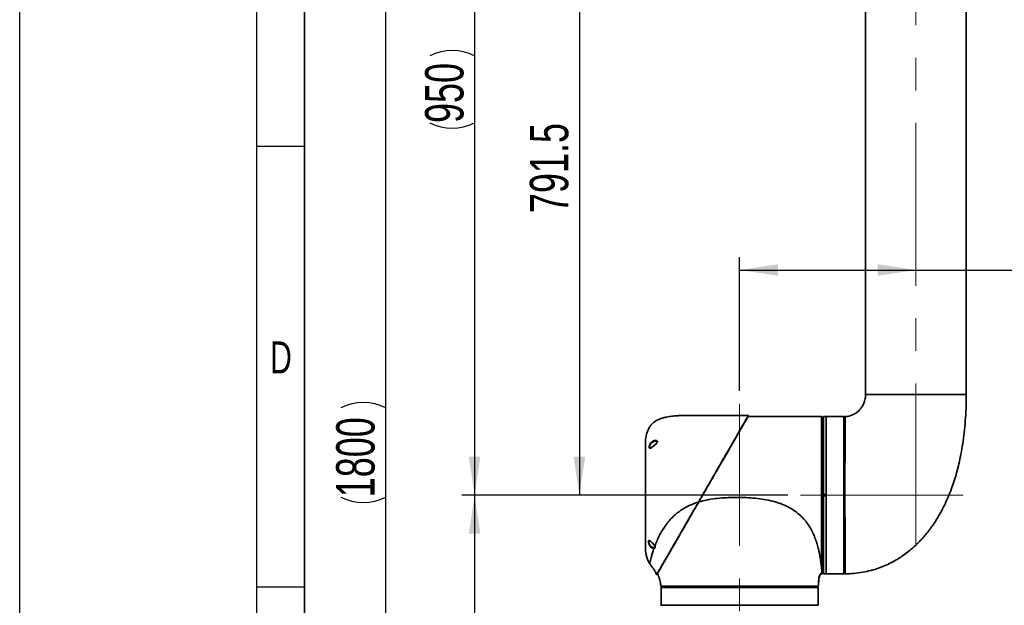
# Model space of a CAD drawing. Header units: millimetres. Extents: x 3 to 614, y 2 to 209.
# Tile 9 of 57: x 3 to 80, y 104 to 150. Entities that reach past the tile are written whole.
import ezdxf

# ---------------------------------------------------------------- set-up
doc = ezdxf.new("R2010")
doc.units = ezdxf.units.MM
doc.linetypes.add('CENTERX2', pattern=[20.32, 12.7, -2.54, 2.54, -2.54])
for name, color, linetype in [('图层0', 7, 'Continuous'), ('尺寸线', 5, 'Continuous'), ('细实线', 7, 'Continuous')]:
    doc.layers.add(name, color=color, linetype=linetype)
doc.layers.add('粗实线', color=7, linetype='Continuous', lineweight=50)
doc.styles.add('SLDTEXTSTYLE1', font='TXT', dxfattribs={"width": 0.7})
doc.dimstyles.new('SLDDIMSTYLE1', dxfattribs={"dimtxt": 3, "dimasz": 3, "dimexe": 0, "dimexo": 0.0625, "dimgap": 0.75, "dimtad": 2, "dimdec": 3, "dimlfac": 15, "dimrnd": 1e-09, "dimzin": 12, "dimdsep": 46, "dimtxsty": 'SLDTEXTSTYLE1', "dimsah": 1, "dimcen": 0.09, "dimadec": 0, "dimazin": 3, "dimtfac": 1, "dimtdec": 3, "dimtofl": 0, "dimtmove": 0, "dimatfit": 3, "dimfxl": 1, "dimfrac": 2, "dimtolj": 1, "dimtzin": 12, "dimarcsym": 0})

# ---------------------------------------------------------------- blocks, each defined once
blk = doc.blocks.new('_D_2')
at = {"layer": '尺寸线', "transparency": 16777216}
for p, q in [((50.948, 176.039), (30.336, 176.039)), ((31.336, 56.039), (31.336, 176.039)), ((46.926, 56.039), (30.336, 56.039))]:
    blk.add_line(p, q, dxfattribs=at)
for start, end in [(63.43495, 116.56505), (243.43495, 296.56505)]:
    blk.add_arc((29.59, 116.039), 3.904, start, end, dxfattribs=at)
for points in [[(31.336, 176.039), (30.886, 173.039), (31.786, 173.039)], [(31.336, 56.039), (31.786, 59.039), (30.886, 59.039)]]:
    blk.add_solid(points, dxfattribs=at)
at = {"layer": '尺寸线', "transparency": 16777216, "insert": (27.469, 112.547), "char_height": 3, "attachment_point": 1, "rotation": 90, "style": 'SLDTEXTSTYLE1'}
blk.add_mtext('1800', dxfattribs=at)
blk = doc.blocks.new('_D_3')
at = {"layer": '尺寸线', "transparency": 16777216}
for p, q in [((62.741, 112.705), (37.28, 112.705)), ((38.28, 112.705), (38.28, 56.039)), ((46.926, 56.039), (37.28, 56.039))]:
    blk.add_line(p, q, dxfattribs=at)
for points in [[(38.28, 112.705), (37.83, 109.705), (38.73, 109.705)], [(38.28, 56.039), (38.73, 59.039), (37.83, 59.039)]]:
    blk.add_solid(points, dxfattribs=at)
at = {"layer": '尺寸线', "transparency": 16777216, "insert": (34.413, 81.753), "char_height": 3, "attachment_point": 1, "rotation": 90, "style": 'SLDTEXTSTYLE1'}
blk.add_mtext('850', dxfattribs=at)
blk = doc.blocks.new('_D_4')
at = {"layer": '尺寸线', "transparency": 16777216}
for p, q in [((50.948, 176.039), (37.28, 176.039)), ((38.28, 176.039), (38.28, 112.705)), ((62.741, 112.705), (37.28, 112.705))]:
    blk.add_line(p, q, dxfattribs=at)
for centre, start, end in [((36.534, 143.499), 63.43495, 116.56505), ((36.534, 145.245), 243.43495, 296.56505)]:
    blk.add_arc(centre, 3.904, start, end, dxfattribs=at)
for points in [[(38.28, 176.039), (37.83, 173.039), (38.73, 173.039)], [(38.28, 112.705), (38.73, 115.705), (37.83, 115.705)]]:
    blk.add_solid(points, dxfattribs=at)
at = {"layer": '尺寸线', "transparency": 16777216, "insert": (34.413, 141.753), "char_height": 3, "attachment_point": 1, "rotation": 90, "style": 'SLDTEXTSTYLE1'}
blk.add_mtext('950', dxfattribs=at)
blk = doc.blocks.new('_D_5')
at = {"layer": '尺寸线', "transparency": 16777216}
for p, q in [((58.981, 120.848), (58.981, 131.281)), ((58.981, 130.281), (72.748, 130.281)), ((72.748, 130.281), (88.832, 130.281))]:
    blk.add_line(p, q, dxfattribs=at)
for points in [[(58.981, 130.281), (61.981, 129.831), (61.981, 130.731)], [(72.748, 130.281), (69.748, 130.731), (69.748, 129.831)]]:
    blk.add_solid(points, dxfattribs=at)
at = {"layer": '尺寸线', "transparency": 16777216, "insert": (80.103, 134.148), "char_height": 3, "attachment_point": 1, "style": 'SLDTEXTSTYLE1'}
blk.add_mtext('206.5', dxfattribs=at)
blk = doc.blocks.new('_D_8')
at = {"layer": '尺寸线', "transparency": 16777216}
for p, q in [((55.706, 165.472), (45.465, 165.472)), ((46.465, 165.472), (46.465, 112.705)), ((62.741, 112.705), (45.465, 112.705))]:
    blk.add_line(p, q, dxfattribs=at)
for points in [[(46.465, 165.472), (46.015, 162.472), (46.915, 162.472)], [(46.465, 112.705), (46.915, 115.705), (46.015, 115.705)]]:
    blk.add_solid(points, dxfattribs=at)
at = {"layer": '尺寸线', "transparency": 16777216, "insert": (42.598, 134.724), "char_height": 3, "attachment_point": 1, "rotation": 90, "style": 'SLDTEXTSTYLE1'}
blk.add_mtext('791.5', dxfattribs=at)

msp = doc.modelspace()

# ---------------------------------------------------------------- linework, layer by layer
at = {"color": 7, "linetype": 'Continuous', "lineweight": 35}
for p, q in [((68.814427, 159.372057), (68.814427, 120.572057)), ((76.681093, 120.572057), (76.681093, 159.372057)), ((68.814427, 120.572057), (76.681093, 120.572057)), ((59.641182, 118.867069), (59.625865, 118.867067)), ((65.72776, 118.838633), (65.52776, 118.838633)), ((65.52776, 118.838633), (65.52776, 112.755664)), ((65.72776, 112.755664), (65.72776, 118.838633)), ((67.121093, 118.838724), (65.741093, 118.838724)), ((65.741093, 118.838724), (65.741093, 107.806151)), ((67.121093, 107.806151), (67.121093, 118.838724)), ((67.134427, 118.825391), (67.134427, 107.816802)), ((67.141093, 118.758724), (67.134427, 118.758724)), ((67.141093, 118.758724), (67.141093, 112.722057)), ((67.14776, 118.638724), (67.141093, 118.638724)), ((67.212122, 118.832817), (67.212094, 118.833504)), ((65.441093, 117.995759), (65.441093, 118.125933)), ((65.441093, 117.459267), (65.441093, 117.995759)), ((52.427465, 116.918526), (52.382996, 116.920181)), ((65.52776, 117.205391), (65.44776, 117.205391)), ((65.441093, 116.473293), (65.441093, 116.76282)), ((65.441093, 116.096153), (65.441093, 116.473293)), ((65.441093, 113.941221), (65.441093, 114.401838)), ((65.441093, 113.735171), (65.441093, 113.941221)), ((65.52776, 112.755664), (65.72776, 112.755664)), ((65.52776, 112.722057), (65.52776, 112.755664)), ((65.72776, 112.722057), (65.52776, 112.722057)), ((65.52776, 112.688724), (65.72776, 112.688724)), ((65.52776, 112.655117), (65.52776, 112.688724)), ((65.72776, 112.655117), (65.52776, 112.655117)), ((65.52776, 112.655117), (65.52776, 106.572148)), ((65.72776, 112.755664), (65.72776, 112.728845)), ((65.72776, 112.688724), (65.72776, 112.722057)), ((65.72776, 112.681937), (65.72776, 112.655117)), ((65.72776, 106.572148), (65.72776, 112.655117)), ((67.141093, 112.722057), (67.134427, 112.722057)), ((67.134427, 112.688724), (67.141093, 112.688724)), ((67.141093, 112.688724), (67.141093, 106.652057)), ((65.441093, 111.078009), (65.441093, 111.67561)), ((65.441093, 111.008944), (65.441093, 111.078009)), ((65.441093, 108.647962), (65.441093, 109.314628)), ((65.441093, 107.284848), (65.441093, 107.951515)), ((65.44776, 108.205391), (65.52776, 108.205391)), ((65.741093, 107.806151), (65.741093, 106.572057)), ((67.121093, 106.572057), (67.121093, 107.806151)), ((67.134427, 107.816802), (67.134427, 106.585391)), ((65.419233, 106.574062), (65.422535, 106.576567)), ((65.52776, 106.572148), (65.72776, 106.572148)), ((65.741093, 106.572057), (67.121093, 106.572057)), ((67.134427, 106.652057), (67.141093, 106.652057)), ((67.141093, 106.772057), (67.14776, 106.772057)), ((67.215053, 106.581207), (67.215049, 106.580635)), ((52.84776, 105.512057), (52.84776, 104.132057)), ((65.114427, 105.512057), (52.84776, 105.512057)), ((52.861093, 105.525391), (65.101093, 105.525391)), ((52.92776, 105.532057), (52.92776, 105.525391)), ((52.92776, 105.532057), (59.715427, 105.532057)), ((53.04776, 105.572057), (53.04776, 105.532057)), ((59.715427, 105.532057), (59.715427, 105.525391)), ((59.781701, 105.532057), (59.781701, 105.525391)), ((59.781701, 105.532057), (59.797559, 105.532057)), ((59.797559, 105.525391), (59.797559, 105.532057)), ((59.797559, 105.532057), (65.034427, 105.532057)), ((64.914427, 105.532057), (64.914427, 105.572057)), ((65.034427, 105.525391), (65.034427, 105.532057)), ((65.114427, 104.132057), (65.114427, 105.512057)), ((65.136206, 105.835517), (65.143557, 105.929527)), ((52.84776, 104.132057), (65.114427, 104.132057))]:
    msp.add_line(p, q, dxfattribs=at)
at = {"color": 7, "linetype": 'Continuous', "lineweight": 35, "flags": 128}
for points in [[(59.632446, 118.838607), (60.189197, 118.838646), (60.88674, 118.838679), (61.647306, 118.838701), (62.47396, 118.838714), (63.369766, 118.838721), (64.337789, 118.838724), (65.381093, 118.838724)], [(52.498382, 106.524668), (52.503627, 106.533647), (52.531475, 106.58132), (52.580131, 106.664628), (52.651296, 106.786508), (52.742885, 106.943451), (52.850676, 107.128291), (52.976257, 107.343843), (53.123383, 107.596652), (53.287603, 107.87917), (53.533225, 108.302397), (53.801688, 108.765955), (54.097772, 109.277754), (54.410267, 109.818059), (54.506959, 109.985339), (54.703679, 110.325922), (54.904509, 110.673879), (55.116589, 111.041468), (55.331434, 111.413901), (55.55104, 111.794618), (55.771967, 112.177647), (55.771969, 112.17765), (55.771969, 112.17765)]]:
    msp.add_lwpolyline(points, dxfattribs=at)
at = {"color": 7, "linetype": 'Continuous', "lineweight": 35}
for centre, radius, start, end in [((59.664276, 118.920404), 0.013333, 330, 90.00456519), ((65.381093, 118.772057), 0.066667, 0, 90.00000021), ((65.741093, 118.825391), 0.013333, 90, 180), ((67.121093, 118.825391), 0.013333, 0, 90), ((67.214426, 118.773316), 0.066666, 93.07282574, 180.0675652), ((51.963008, 117.036538), 0.333333, 171.48785449, 180), ((51.963008, 108.364496), 0.333333, 180, 188.51214551), ((52.508999, 106.527101), 0.013333, 149.99989052, 330.00297176), ((65.741093, 106.585391), 0.013333, 180, 270), ((67.121093, 106.585391), 0.013333, 270, 360), ((67.214426, 106.639052), 0.066666, 177.81499549, 271.99653972), ((52.855425, 105.605391), 0.033333, 248.79587005, 270), ((52.861093, 105.512057), 0.013333, 90, 180), ((65.089767, 105.605391), 0.033333, 270, 357.79162671), ((65.101093, 105.512057), 0.013333, 0, 90), ((52.861093, 104.132057), 0.013333, 180, 270), ((65.101093, 104.132057), 0.013333, 270, 360)]:
    msp.add_arc(centre, radius, start, end, dxfattribs=at)
for points, knots in [([(68.814427, 120.572057), (68.811659, 120.495914), (68.806422, 120.351839), (68.767453, 120.150633), (68.715399, 119.976859), (68.649679, 119.81642), (68.574836, 119.673988), (68.494707, 119.550473), (68.412087, 119.441826), (68.312378, 119.329662), (68.177315, 119.204408), (68.016582, 119.08782), (67.834437, 118.987373), (67.635935, 118.909216), (67.424609, 118.854678), (67.278427, 118.847296), (67.211217, 118.843902)], [0, 0, 0, 0, 0.087629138, 0.165807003, 0.235214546, 0.296283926, 0.365195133, 0.420191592, 0.465657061, 0.522274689, 0.592819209, 0.677385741, 0.750287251, 0.831761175, 0.922649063, 1, 1, 1, 1]), ([(67.215326, 106.575059), (67.443764, 106.580992), (67.906407, 106.593007), (68.58253, 106.686875), (69.22524, 106.827358), (69.813014, 107.007656), (70.347284, 107.216624), (70.829816, 107.445756), (71.262646, 107.686752), (71.684673, 107.955462), (72.084958, 108.246079), (72.453415, 108.549187), (72.75886, 108.82736), (73.033717, 109.099721), (73.307864, 109.394416), (73.584585, 109.719585), (73.861791, 110.075954), (74.13636, 110.462336), (74.417917, 110.899233), (74.703183, 111.391368), (74.988468, 111.943777), (75.269629, 112.56181), (75.519955, 113.195254), (75.740711, 113.837272), (75.933523, 114.481127), (76.112142, 115.178551), (76.273385, 115.932803), (76.412827, 116.741892), (76.527568, 117.608422), (76.613603, 118.535107), (76.67047, 119.530186), (76.677472, 120.216925), (76.681093, 120.572057)], [0, 0, 0, 0, 0.0363545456, 0.073627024, 0.1084515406, 0.1409984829, 0.1713890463, 0.1996999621, 0.2259692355, 0.2502025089, 0.2793065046, 0.3046558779, 0.3261171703, 0.3450513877, 0.366239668, 0.3901724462, 0.4129985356, 0.4380928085, 0.4656055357, 0.495711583, 0.5286127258, 0.5645399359, 0.6037556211, 0.6369927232, 0.6725903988, 0.7107207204, 0.7515705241, 0.795342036, 0.8413870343, 0.890683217, 0.9434691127, 1, 1, 1, 1]), ([(59.664275, 118.933737), (59.44198, 118.933717), (59.020587, 118.93368), (58.421796, 118.933593), (57.888109, 118.933484), (57.415042, 118.933347), (56.99811, 118.93318), (56.615522, 118.93297), (56.267958, 118.932706), (55.955145, 118.932368), (55.693165, 118.93197), (55.448753, 118.93145), (55.2237, 118.930753), (55.014084, 118.929729), (54.837578, 118.928466), (54.677708, 118.927043), (54.525864, 118.925047), (54.379912, 118.922084), (54.238951, 118.917772), (54.008782, 118.907618), (53.688067, 118.882423), (53.33388, 118.824517), (53.034563, 118.753774), (52.784621, 118.679714), (52.532437, 118.572408), (52.306148, 118.428653), (52.112213, 118.249218), (51.950066, 118.037321), (51.81158, 117.773367), (51.699022, 117.451743), (51.656295, 117.213721), (51.633347, 117.085878)], [0, 0, 0, 0, 0.074270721, 0.140791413, 0.200061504, 0.252580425, 0.298847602, 0.339362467, 0.380406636, 0.414971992, 0.443876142, 0.467936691, 0.496632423, 0.519068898, 0.537972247, 0.555606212, 0.572484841, 0.588708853, 0.604379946, 0.619601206, 0.665686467, 0.711775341, 0.739337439, 0.7684169, 0.798777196, 0.830615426, 0.857456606, 0.886655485, 0.919308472, 0.956660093, 1, 1, 1, 1]), ([(55.77197, 112.177651), (55.886273, 112.376049), (56.114878, 112.772846), (56.461429, 113.374369), (56.808442, 113.976698), (57.150199, 114.569905), (57.480762, 115.143681), (57.801471, 115.700354), (58.111923, 116.239224), (58.396918, 116.733909), (58.651767, 117.176265), (58.879626, 117.571775), (59.086887, 117.93153), (59.258854, 118.230023), (59.395119, 118.466546), (59.501249, 118.650764), (59.583267, 118.793128), (59.62109, 118.858779), (59.636969, 118.886341), (59.645715, 118.901522), (59.660087, 118.926469), (59.662713, 118.931027), (59.664275, 118.933737)], [0, 0, 0, 0, 0.06159878, 0.12319765, 0.186602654, 0.250005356, 0.311639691, 0.373269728, 0.437028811, 0.500780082, 0.557176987, 0.613567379, 0.672194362, 0.730812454, 0.779120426, 0.827424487, 0.877580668, 0.927733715, 0.929357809, 0.935854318, 0.96184906, 1, 1, 1, 1]), ([(59.675823, 118.913737), (59.674361, 118.911205), (59.671438, 118.906142), (59.64545, 118.86113), (59.595814, 118.775158), (59.514484, 118.63429), (59.408704, 118.451074), (59.272489, 118.215142), (59.101998, 117.919844), (58.896392, 117.563724), (58.667775, 117.167748), (58.411819, 116.724419), (58.128648, 116.233952), (57.820061, 115.699463), (57.497706, 115.141128), (57.165279, 114.565348), (56.825122, 113.976179), (56.47967, 113.377838), (56.131278, 112.774405), (55.899312, 112.372629), (55.783538, 112.172102)], [0, 0, 0, 0, 0.036122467, 0.072245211, 0.121331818, 0.170655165, 0.219998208, 0.2691118, 0.32644383, 0.384068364, 0.441734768, 0.499124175, 0.561669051, 0.624490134, 0.687343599, 0.749932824, 0.812332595, 0.874959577, 0.937592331, 1, 1, 1, 1]), ([(59.641182, 118.867069), (59.638564, 118.862545), (59.633412, 118.853641), (59.59238, 118.782723), (59.528256, 118.671897), (59.43777, 118.51551), (59.317437, 118.307535), (59.166029, 118.045854), (58.980534, 117.725261), (58.768087, 117.358086), (58.52643, 116.940426), (58.259826, 116.47965), (57.967051, 115.973642), (57.655369, 115.434956), (57.427356, 115.040876), (57.268745, 114.766745), (57.144189, 114.551474), (56.949774, 114.215461), (56.715231, 113.810096), (56.480309, 113.404073), (56.264338, 113.030803), (56.126124, 112.791923), (56.066134, 112.688239)], [0, 0, 0, 0, 0.051510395, 0.101405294, 0.151302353, 0.203119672, 0.254941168, 0.313351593, 0.37176962, 0.432617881, 0.493474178, 0.557855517, 0.622244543, 0.68897229, 0.755705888, 0.761429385, 0.784325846, 0.830134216, 0.876107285, 0.920883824, 0.965660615, 1, 1, 1, 1]), ([(65.381093, 107.010557), (65.381093, 107.059972), (65.381093, 107.19858), (65.381093, 107.483137), (65.381093, 107.878813), (65.381093, 108.335794), (65.381093, 108.84904), (65.381093, 109.410373), (65.381093, 110.012942), (65.381093, 110.650344), (65.381093, 111.313255), (65.381093, 111.993688), (65.381093, 112.683327), (65.381093, 113.373093), (65.381093, 114.054672), (65.381093, 114.718798), (65.381093, 115.357652), (65.381093, 115.963535), (65.381093, 116.527272), (65.381093, 117.043189), (65.381093, 117.505066), (65.381093, 117.904864), (65.381093, 118.239652), (65.381093, 118.508435), (65.381093, 118.698558), (65.381093, 118.816832), (65.381093, 118.831427), (65.381093, 118.838724)], [0, 0, 0, 0, 0.022539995, 0.063224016, 0.104037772, 0.144721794, 0.185405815, 0.226219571, 0.266903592, 0.307587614, 0.348401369, 0.389085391, 0.429769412, 0.470583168, 0.51126719, 0.551951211, 0.592764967, 0.633448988, 0.67413301, 0.714946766, 0.755630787, 0.796314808, 0.837128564, 0.877812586, 0.919824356, 0.959912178, 1, 1, 1, 1]), ([(65.44776, 118.772057), (65.44776, 118.764496), (65.44776, 118.749349), (65.44776, 118.630185), (65.44776, 118.44268), (65.44776, 118.179449), (65.44776, 117.848361), (65.44776, 117.452892), (65.44776, 116.99604), (65.44776, 116.48573), (65.44776, 115.928121), (65.44776, 115.328823), (65.44776, 114.696913), (65.44776, 114.040006), (65.44776, 113.365835), (65.44776, 112.683567), (65.44776, 112.001424), (65.44776, 111.328387), (65.44776, 110.672682), (65.44776, 110.042208), (65.44776, 109.446189), (65.44776, 108.890957), (65.44776, 108.383289), (65.44776, 107.931275), (65.44776, 107.539901), (65.44776, 107.258437), (65.44776, 107.121335), (65.44776, 107.072457)], [0, 0, 0, 0, 0.04068425, 0.081498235, 0.122182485, 0.162866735, 0.20368072, 0.24436497, 0.28504922, 0.325863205, 0.366547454, 0.407231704, 0.448045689, 0.488729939, 0.529414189, 0.570228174, 0.610912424, 0.651596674, 0.692410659, 0.733094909, 0.773779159, 0.814593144, 0.855277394, 0.895961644, 0.936775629, 0.977459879, 1, 1, 1, 1]), ([(67.14776, 112.705391), (67.14776, 112.900703), (67.14776, 113.293227), (67.14776, 113.846648), (67.14776, 114.361665), (67.14776, 114.839726), (67.14776, 115.307148), (67.14776, 115.756456), (67.14776, 116.180432), (67.14776, 116.580886), (67.14776, 116.957708), (67.14776, 117.305806), (67.14776, 117.619751), (67.14776, 117.901118), (67.14776, 118.148441), (67.14776, 118.358577), (67.14776, 118.527352), (67.14776, 118.656598), (67.14776, 118.738336), (67.14776, 118.775261), (67.14776, 118.770302), (67.14776, 118.769445)], [0, 0, 0, 0, 0.061779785, 0.124160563, 0.17671428, 0.229268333, 0.283340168, 0.337412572, 0.390140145, 0.442868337, 0.497094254, 0.55132083, 0.604666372, 0.658012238, 0.712849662, 0.767686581, 0.822008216, 0.876328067, 0.932312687, 0.988294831, 1, 1, 1, 1]), ([(67.212094, 118.833504), (67.21202, 118.835345), (67.211564, 118.846732), (67.214009, 118.785532), (67.217648, 118.648316), (67.221269, 118.427818), (67.222935, 118.136914), (67.223121, 117.780939), (67.221864, 117.364162), (67.219383, 116.889912), (67.216235, 116.366138), (67.212809, 115.797501), (67.209584, 115.189656), (67.206876, 114.551794), (67.205085, 113.918444), (67.204241, 113.300585), (67.204534, 112.90374), (67.20468, 112.705318)], [0, 0, 0, 0, 0.014123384, 0.087389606, 0.160917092, 0.234207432, 0.306060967, 0.378133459, 0.449985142, 0.521040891, 0.592314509, 0.663362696, 0.734202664, 0.80526647, 0.876105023, 0.93805263, 1, 1, 1, 1]), ([(51.629675, 108.364496), (51.629675, 108.367361), (51.629675, 108.373093), (51.629675, 108.424247), (51.629675, 108.5218), (51.629675, 108.681954), (51.629675, 108.892034), (51.629675, 109.151453), (51.629675, 109.455089), (51.629675, 109.79931), (51.629675, 110.181059), (51.629675, 110.594169), (51.629675, 111.033662), (51.629675, 111.494718), (51.629675, 111.970722), (51.629675, 112.45594), (51.629675, 112.944322), (51.629675, 113.429554), (51.629675, 113.905792), (51.629675, 114.366438), (51.629675, 114.806193), (51.629675, 115.219758), (51.629675, 115.600736), (51.629675, 115.945429), (51.629675, 116.249714), (51.629675, 116.507997), (51.629675, 116.719046), (51.629675, 116.891221), (51.629675, 117.012052), (51.629675, 117.028376), (51.629675, 117.036538)], [0, 0, 0, 0, 0.0262693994, 0.0525387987, 0.088296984, 0.1241691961, 0.1599273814, 0.1956855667, 0.2315577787, 0.267315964, 0.3030741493, 0.3389463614, 0.3747045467, 0.410462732, 0.446334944, 0.4820931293, 0.5178513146, 0.5537235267, 0.589481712, 0.6252398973, 0.6611121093, 0.6968702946, 0.7326284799, 0.768500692, 0.8042588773, 0.8400170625, 0.8758892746, 0.9116474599, 0.95582373, 1, 1, 1, 1]), ([(51.633347, 117.085878), (51.633347, 117.077902), (51.633347, 117.061795), (51.633347, 116.948389), (51.633347, 116.80838), (51.633347, 116.664032), (51.633347, 116.490029), (51.633347, 116.288659), (51.633347, 116.063715), (51.633347, 115.815434), (51.633347, 115.54238), (51.633347, 115.248844), (51.633347, 114.939999), (51.633347, 114.615617), (51.633347, 114.274341), (51.633347, 113.921722), (51.633347, 113.5638), (51.633347, 113.199888), (51.633347, 112.828866), (51.633347, 112.456919), (51.633347, 112.090272), (51.633347, 111.727858), (51.633347, 111.36892), (51.633347, 111.019579), (51.633347, 110.685544), (51.633347, 110.365488), (51.633347, 110.059102), (51.633347, 109.771752), (51.633347, 109.50799), (51.633347, 109.266375), (51.633347, 109.047083), (51.633347, 108.854123), (51.633347, 108.690361), (51.633347, 108.554463), (51.633347, 108.446857), (51.633347, 108.370803), (51.633347, 108.323818), (51.633347, 108.31805), (51.633347, 108.315156)], [0, 0, 0, 0, 0.043739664, 0.088333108, 0.11479684, 0.141260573, 0.168493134, 0.195725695, 0.222189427, 0.24865316, 0.275885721, 0.303118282, 0.329582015, 0.356045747, 0.383278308, 0.410510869, 0.436974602, 0.463438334, 0.490670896, 0.517903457, 0.544367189, 0.570830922, 0.598063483, 0.625296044, 0.651759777, 0.678223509, 0.70545607, 0.732688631, 0.759152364, 0.785616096, 0.812848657, 0.840081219, 0.866544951, 0.893008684, 0.920241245, 0.947473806, 0.973647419, 1, 1, 1, 1]), ([(52.363893, 116.973416), (52.404596, 116.975803), (52.462701, 116.979211), (52.525603, 116.954248), (52.55429, 116.926334), (52.561895, 116.8893), (52.55132, 116.846557), (52.514344, 116.785436), (52.426827, 116.690198), (52.290831, 116.571087), (52.149773, 116.458326), (52.048265, 116.391521), (51.984546, 116.36638), (51.942238, 116.369837), (51.917805, 116.40446), (51.912912, 116.465459), (51.924892, 116.54132), (51.952126, 116.625715), (51.995812, 116.714963), (52.065673, 116.813874), (52.175607, 116.911816), (52.2841, 116.959767), (52.350616, 116.971145), (52.363893, 116.973416)], [0, 0, 0, 0, 0.069280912, 0.098899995, 0.128642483, 0.149496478, 0.170370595, 0.198942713, 0.247677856, 0.334640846, 0.425626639, 0.489049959, 0.531380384, 0.574439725, 0.617417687, 0.656448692, 0.693224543, 0.73062573, 0.771122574, 0.817425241, 0.886908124, 0.977426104, 1, 1, 1, 1]), ([(52.382996, 116.920181), (52.370018, 116.918286), (52.305885, 116.908919), (52.240014, 116.883288), (52.152932, 116.831025), (52.091975, 116.782779), (52.023412, 116.696224), (51.980463, 116.617778), (51.953691, 116.543388), (51.941815, 116.476097), (51.946948, 116.422395), (51.967749, 116.391903), (51.993183, 116.392066), (52.004134, 116.392136)], [0, 0, 0, 0, 0.0507542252, 0.2508192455, 0.2535440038, 0.4073003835, 0.5084921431, 0.5961139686, 0.6764071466, 0.7549823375, 0.8382964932, 0.930375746, 1, 1, 1, 1]), ([(52.383113, 116.919004), (52.387373, 116.919784), (52.414821, 116.924813), (52.458516, 116.923629), (52.507515, 116.912709), (52.534714, 116.893777), (52.542395, 116.878217), (52.539439, 116.851315), (52.523951, 116.81809), (52.495619, 116.777752), (52.452058, 116.72866), (52.394586, 116.672071), (52.351054, 116.63383), (52.328191, 116.613746)], [0, 0, 0, 0, 0.025979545, 0.167387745, 0.278464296, 0.374057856, 0.455943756, 0.513512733, 0.573808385, 0.647947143, 0.744551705, 0.865836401, 1, 1, 1, 1]), ([(52.328191, 116.613746), (52.325259, 116.611109), (52.294168, 116.583156), (52.237119, 116.536636), (52.163148, 116.47846), (52.100911, 116.434481), (52.052308, 116.405617), (52.017143, 116.391141), (52.007397, 116.391075), (52.003651, 116.391049)], [0, 0, 0, 0, 0.022987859, 0.243697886, 0.441622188, 0.619387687, 0.77598476, 0.913902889, 1, 1, 1, 1]), ([(65.381099, 107.010557), (65.37237, 107.093531), (65.354913, 107.259475), (65.31339, 107.580185), (65.258216, 107.929354), (65.186499, 108.29883), (65.097476, 108.675811), (64.980937, 109.077334), (64.829799, 109.496608), (64.636158, 109.924622), (64.392374, 110.349466), (64.09316, 110.756534), (63.738125, 111.13055), (63.332915, 111.459282), (62.887453, 111.736622), (62.412601, 111.962711), (61.862773, 112.161619), (61.239255, 112.321803), (60.546989, 112.437458), (59.851393, 112.505817), (59.156051, 112.536554), (58.462918, 112.537982), (57.770151, 112.511648), (57.080018, 112.447932), (56.417186, 112.349811), (55.993056, 112.239764), (55.792569, 112.187745)], [0, 0, 0, 0, 0.0434627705, 0.0869239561, 0.130387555, 0.1669741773, 0.2035640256, 0.2401524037, 0.2767354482, 0.3133134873, 0.3498883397, 0.3864633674, 0.4230334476, 0.4596045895, 0.4961828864, 0.5327666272, 0.5693560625, 0.6181386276, 0.666929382, 0.7157235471, 0.7639392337, 0.8121533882, 0.8603680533, 0.9085772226, 0.9567844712, 1, 1, 1, 1]), ([(67.14776, 106.640188), (67.14776, 106.642865), (67.14776, 106.648254), (67.14776, 106.710412), (67.14776, 106.811223), (67.14776, 106.955797), (67.14776, 107.141218), (67.14776, 107.364357), (67.14776, 107.62443), (67.14776, 107.923096), (67.14776, 108.256722), (67.14776, 108.619727), (67.14776, 109.012364), (67.14776, 109.435503), (67.14776, 109.88261), (67.14776, 110.345939), (67.14776, 110.826212), (67.14776, 111.325028), (67.14776, 111.80963), (67.14776, 112.270846), (67.14776, 112.560291), (67.14776, 112.705391)], [0, 0, 0, 0, 0.05176319, 0.10418387, 0.156604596, 0.210536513, 0.264468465, 0.317104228, 0.369740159, 0.423879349, 0.478018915, 0.531106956, 0.584195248, 0.638821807, 0.693448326, 0.746588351, 0.799728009, 0.854434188, 0.90913964, 0.954451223, 1, 1, 1, 1]), ([(67.20468, 112.705318), (67.204923, 112.559006), (67.205409, 112.26638), (67.206583, 111.873579), (67.208095, 111.434124), (67.209976, 110.950942), (67.212259, 110.392025), (67.214511, 109.824033), (67.216434, 109.258038), (67.217892, 108.706828), (67.218726, 108.207214), (67.218877, 107.766947), (67.21851, 107.388869), (67.217754, 107.076975), (67.216733, 106.836565), (67.215765, 106.671838), (67.215029, 106.581146), (67.215046, 106.58119), (67.215053, 106.581207)], [0, 0, 0, 0, 0.0455757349, 0.091151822, 0.1230004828, 0.1844560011, 0.2460572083, 0.3075149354, 0.3794509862, 0.4516166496, 0.5235538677, 0.5948652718, 0.6663988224, 0.7377080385, 0.8087443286, 0.8800038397, 0.9510372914, 1, 1, 1, 1]), ([(52.359463, 108.749928), (52.404287, 108.86522), (52.499357, 109.109753), (52.693315, 109.529507), (52.918189, 109.938571), (53.155584, 110.302002), (53.388168, 110.610076), (53.65233, 110.909439), (53.948499, 111.192969), (54.274502, 111.453549), (54.682331, 111.721295), (55.179219, 111.977532), (55.574377, 112.110941), (55.77197, 112.17765)], [0, 0, 0, 0, 0.100650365, 0.213478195, 0.326289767, 0.401518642, 0.476749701, 0.551990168, 0.627202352, 0.702434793, 0.77767079, 0.888827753, 1, 1, 1, 1]), ([(55.783538, 112.172102), (55.668455, 111.972773), (55.438341, 111.574203), (55.094292, 110.978293), (54.754454, 110.389676), (54.42676, 109.822094), (54.120548, 109.291719), (53.832221, 108.792322), (53.555497, 108.313022), (53.326028, 107.91557), (53.144136, 107.600525), (52.99994, 107.35077), (52.872063, 107.129279), (52.762633, 106.939741), (52.673178, 106.7848), (52.60274, 106.662799), (52.552951, 106.576561), (52.524404, 106.527117), (52.522808, 106.524352), (52.52211, 106.523143)], [0, 0, 0, 0, 0.069894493, 0.139757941, 0.211744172, 0.283712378, 0.351844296, 0.42003074, 0.490754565, 0.561430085, 0.610617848, 0.659805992, 0.710435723, 0.761066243, 0.81024669, 0.859425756, 0.910064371, 0.96070046, 1, 1, 1, 1]), ([(52.290448, 108.559862), (52.285638, 108.559663), (52.247992, 108.558107), (52.165868, 108.576448), (52.059564, 108.64395), (51.973576, 108.745166), (51.914587, 108.85384), (51.878075, 108.96085), (51.862467, 109.052897), (51.864437, 109.118688), (51.880752, 109.157611), (51.900499, 109.166646), (51.925293, 109.16757), (51.958709, 109.15757), (52.024038, 109.11398), (52.11182, 109.037948), (52.220762, 108.929108), (52.311641, 108.827031), (52.351195, 108.763256), (52.359457, 108.749936)], [0, 0, 0, 0, 0.012220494, 0.095654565, 0.19363168, 0.269054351, 0.331720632, 0.394306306, 0.448661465, 0.498185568, 0.546656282, 0.594451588, 0.596882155, 0.651458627, 0.713471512, 0.786540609, 0.873972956, 0.973677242, 1, 1, 1, 1]), ([(51.943693, 109.143986), (51.942529, 109.144269), (51.928435, 109.147695), (51.911095, 109.134505), (51.894092, 109.10155), (51.892411, 109.042602), (51.907726, 108.961267), (51.943729, 108.866904), (52.001743, 108.771485), (52.08594, 108.683895), (52.188903, 108.623798), (52.260468, 108.615904), (52.292673, 108.612352)], [0, 0, 0, 0, 0.007296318, 0.088343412, 0.170183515, 0.253655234, 0.345380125, 0.451521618, 0.558694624, 0.689008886, 0.860053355, 1, 1, 1, 1]), ([(51.943258, 109.144872), (51.945728, 109.144777), (51.952564, 109.144512), (51.97806, 109.134711), (52.017393, 109.109129), (52.066931, 109.069415), (52.125837, 109.015759), (52.19187, 108.949847), (52.257237, 108.879407), (52.310077, 108.81257), (52.341486, 108.76978), (52.35033, 108.750791), (52.350634, 108.75014)], [0, 0, 0, 0, 0.054923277, 0.15201899, 0.255200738, 0.370104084, 0.49750895, 0.636308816, 0.782117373, 0.900972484, 0.996602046, 1, 1, 1, 1]), ([(51.952102, 107.375261), (51.953321, 107.380604), (51.955758, 107.391288), (51.975827, 107.477611), (52.009156, 107.615144), (52.058682, 107.808184), (52.127544, 108.055241), (52.205212, 108.311074), (52.26745, 108.492724), (52.290453, 108.559859)], [0, 0, 0, 0, 0.15183851, 0.303650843, 0.455515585, 0.60735198, 0.759173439, 0.910992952, 1, 1, 1, 1]), ([(52.359462, 108.749926), (52.359463, 108.749925), (52.370046, 108.731567), (52.38822, 108.694214), (52.397229, 108.642989), (52.384233, 108.600204), (52.348055, 108.569563), (52.311598, 108.561212), (52.290454, 108.559862), (52.290453, 108.559862)], [0, 0, 0, 0, 0.000010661, 0.178606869, 0.357946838, 0.519532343, 0.732740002, 0.999989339, 1, 1, 1, 1]), ([(52.292673, 108.612352), (52.294136, 108.612051), (52.300552, 108.610731), (52.306555, 108.611485), (52.311189, 108.612067)], [0, 0, 0, 0, 0.228057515, 1, 1, 1, 1]), ([(52.349064, 108.752168), (52.356296, 108.738967), (52.370968, 108.712183), (52.380462, 108.674163), (52.377294, 108.647597), (52.364991, 108.630311), (52.341711, 108.61579), (52.317587, 108.61421), (52.307578, 108.613554)], [0, 0, 0, 0, 0.145693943, 0.295601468, 0.450950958, 0.613669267, 0.839707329, 1, 1, 1, 1]), ([(51.633347, 108.315156), (51.655974, 108.190166), (51.698163, 107.957114), (51.804234, 107.639278), (51.90503, 107.459307), (51.952102, 107.375261)], [0, 0, 0, 0, 0.381378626, 0.711105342, 1, 1, 1, 1]), ([(51.952102, 107.375261), (51.992905, 107.315951), (52.078316, 107.191801), (52.224983, 107.003062), (52.375777, 106.779038), (52.456812, 106.606235), (52.500258, 106.513588)], [0, 0, 0, 0, 0.210912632, 0.441495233, 0.700561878, 1, 1, 1, 1]), ([(65.381093, 107.010557), (65.38948, 107.011384), (65.402381, 107.012656), (65.417902, 107.020375), (65.428582, 107.028364), (65.437186, 107.038281), (65.445499, 107.052692), (65.446869, 107.064671), (65.44776, 107.072457)], [0, 0, 0, 0, 0.239456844, 0.36836066, 0.5, 0.63163934, 0.760543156, 1, 1, 1, 1]), ([(65.418797, 106.57976), (65.41831, 106.586424), (65.417221, 106.601339), (65.407922, 106.720718), (65.394943, 106.871138), (65.383837, 106.982979), (65.381099, 107.010557)], [0, 0, 0, 0, 0.257642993, 0.576625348, 0.895603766, 1, 1, 1, 1]), ([(65.44776, 107.072457), (65.44776, 107.007548), (65.44776, 106.877898), (65.44776, 106.740104), (65.44776, 106.644946), (65.44776, 106.632825), (65.44776, 106.626635)], [0, 0, 0, 0, 0.2407796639, 0.4809289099, 0.7349173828, 1, 1, 1, 1]), ([(52.713993, 106.194837), (52.70631, 106.22725), (52.681618, 106.331424), (52.630563, 106.469746), (52.58136, 106.571961), (52.564135, 106.607745)], [0, 0, 0, 0, 0.2269346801, 0.729363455, 1, 1, 1, 1]), ([(52.717633, 106.195983), (52.75311, 106.059406), (52.801309, 105.873851), (52.824387, 105.658482), (52.830479, 105.601635)], [0, 0, 0, 0, 0.736047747, 1, 1, 1, 1]), ([(65.143575, 105.929723), (65.147333, 105.974942), (65.154332, 106.059175), (65.166638, 106.19753), (65.184387, 106.317811), (65.208415, 106.414854), (65.232942, 106.481259), (65.262389, 106.532735), (65.29253, 106.573657), (65.331683, 106.607019), (65.375477, 106.626041), (65.401355, 106.628018), (65.415055, 106.629065)], [0, 0, 0, 0, 0.249331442, 0.464451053, 0.638358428, 0.737972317, 0.810422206, 0.84141223, 0.88452419, 0.937138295, 0.966721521, 1, 1, 1, 1]), ([(65.419377, 106.572057), (65.402561, 106.570354), (65.368705, 106.566924), (65.323028, 106.537941), (65.284382, 106.494761), (65.237042, 106.412492), (65.193647, 106.275944), (65.161764, 106.106065), (65.150596, 105.987558), (65.145694, 105.935542)], [0, 0, 0, 0, 0.0676191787, 0.1361360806, 0.2125867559, 0.3009434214, 0.5182276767, 0.7885362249, 1, 1, 1, 1]), ([(65.44776, 106.626635), (65.447402, 106.621382), (65.446674, 106.610721), (65.440753, 106.59561), (65.431783, 106.582085), (65.423472, 106.575368), (65.419377, 106.572057)], [0, 0, 0, 0, 0.246372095, 0.5, 0.753627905, 1, 1, 1, 1]), ([(65.422535, 106.576567), (65.425514, 106.578532), (65.432636, 106.583231), (65.437444, 106.591226), (65.44024, 106.595877)], [0, 0, 0, 0, 0.418274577, 1, 1, 1, 1]), ([(52.822272, 105.602146), (52.822812, 105.599112), (52.823891, 105.593045), (52.828597, 105.584988), (52.835096, 105.578293), (52.840653, 105.575624), (52.843431, 105.57429)], [0, 0, 0, 0, 0.250046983, 0.500071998, 0.750060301, 1, 1, 1, 1]), ([(52.822564, 105.602146), (52.822766, 105.602146), (52.823122, 105.602145), (52.834553, 105.602144), (52.839472, 105.602143)], [0, 0, 0, 0, 0.569773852, 1, 1, 1, 1]), ([(52.839472, 105.602143), (52.845978, 105.602142), (52.862572, 105.602138), (52.930618, 105.602145), (53.03874, 105.602208), (53.185122, 105.602341), (53.368573, 105.602557), (53.591671, 105.602843), (53.853022, 105.603183), (54.154599, 105.603555), (54.492372, 105.603896), (54.862999, 105.604187), (55.260756, 105.604449), (55.686204, 105.604672), (56.139231, 105.604854), (56.613138, 105.605017), (57.099856, 105.605162), (57.600176, 105.60528), (58.115269, 105.605368), (58.636474, 105.605418), (59.154993, 105.605422), (59.672154, 105.605382), (60.189363, 105.605297), (60.698327, 105.605166), (61.190671, 105.604994), (61.668117, 105.60478), (62.130891, 105.604521), (62.571323, 105.604204), (62.982457, 105.603812), (63.366236, 105.603352), (63.722318, 105.602834), (64.043862, 105.602322), (64.325521, 105.601881), (64.568879, 105.601609), (64.771767, 105.601662), (64.941242, 105.602155), (65.060898, 105.603174), (65.116114, 105.603995), (65.121226, 105.604077), (65.123076, 105.604106)], [0, 0, 0, 0, 0.016240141, 0.041416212, 0.066521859, 0.091627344, 0.11737542, 0.143123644, 0.169796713, 0.196470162, 0.22389558, 0.251320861, 0.27839158, 0.30546243, 0.333313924, 0.361165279, 0.38831611, 0.415467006, 0.443408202, 0.471349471, 0.49848155, 0.525613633, 0.553529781, 0.581445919, 0.608645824, 0.635845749, 0.663833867, 0.691822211, 0.71907366, 0.746324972, 0.774367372, 0.802409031, 0.829634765, 0.8568591, 0.88497078, 0.913081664, 0.946713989, 0.98071565, 1, 1, 1, 1]), ([(65.089767, 105.572057), (65.085814, 105.572057), (65.077902, 105.572057), (65.010931, 105.572057), (64.889322, 105.572057), (64.686391, 105.572057), (64.39113, 105.572057), (64.024725, 105.572057), (63.591762, 105.572057), (63.101163, 105.572057), (62.559554, 105.572057), (61.972427, 105.572057), (61.348568, 105.572057), (60.695596, 105.572057), (60.02106, 105.572057), (59.334332, 105.572057), (58.642891, 105.572057), (57.955622, 105.572057), (57.28111, 105.572057), (56.628363, 105.572057), (56.006722, 105.572057), (55.422797, 105.572057), (54.885604, 105.572057), (54.402652, 105.572057), (53.977275, 105.572057), (53.619704, 105.572057), (53.332726, 105.572057), (53.113109, 105.572057), (52.9706, 105.572057), (52.890392, 105.572057), (52.859052, 105.572057), (52.85633, 105.572057), (52.855425, 105.572057)], [0, 0, 0, 0, 0.028376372, 0.056794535, 0.085149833, 0.121207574, 0.157402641, 0.193475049, 0.229528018, 0.265698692, 0.301756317, 0.337743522, 0.373844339, 0.409830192, 0.445725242, 0.481734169, 0.517629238, 0.553552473, 0.589590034, 0.625512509, 0.661324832, 0.697251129, 0.733064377, 0.7683429, 0.803728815, 0.83900399, 0.872166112, 0.905421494, 0.938583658, 0.963167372, 0.987751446, 1, 1, 1, 1]), ([(65.10222, 105.574471), (65.105084, 105.575911), (65.110814, 105.578791), (65.117354, 105.585973), (65.121897, 105.594559), (65.122666, 105.600923), (65.123051, 105.604106)], [0, 0, 0, 0, 0.2499400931, 0.4999300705, 0.7499557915, 1, 1, 1, 1]), ([(65.145694, 105.935542), (65.142867, 105.910655), (65.130366, 105.800584), (65.126257, 105.689824), (65.123076, 105.604106)], [0, 0, 0, 0, 0.226101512, 1, 1, 1, 1])]:
    msp.add_open_spline(points, degree=3, knots=knots, dxfattribs=at)
for points in [[(55.783538, 112.172102), (55.783311, 112.172089), (55.782857, 112.172062), (55.780157, 112.173253), (55.776396, 112.17516), (55.773445, 112.17682), (55.771969, 112.17765)], [(52.311191, 108.612067), (52.308797, 108.61194), (52.30401, 108.611686), (52.297377, 108.608121), (52.291795, 108.602505), (52.287692, 108.595036), (52.285371, 108.586336), (52.285046, 108.577087), (52.2866, 108.567865), (52.289166, 108.562529), (52.290449, 108.559862)]]:
    msp.add_open_spline(points, degree=3, dxfattribs=at)
at = {"layer": '图层0'}
for p, q in [((21.24, 208.761346), (21.24, 2.33512)), ((21.24, 139.95512), (25, 139.95512)), ((21.24, 105.55012), (25, 105.55012))]:
    msp.add_line(p, q, dxfattribs=at)
at = {"layer": '尺寸线', "linetype": 'CENTERX2', "lineweight": 18}
for p, q in [((72.74776, 108.734967), (72.74776, 171.980564)), ((58.981093, 47.792273), (58.981093, 119.84805)), ((63.741093, 112.705391), (77.781722, 112.705391))]:
    msp.add_line(p, q, dxfattribs=at)
at = {"layer": '粗实线', "lineweight": 35}
msp.add_line((25, 205), (25, 5), dxfattribs=at)
at = {"layer": '细实线'}
msp.add_line((2.753373, 2.33512), (2.753373, 208.761346), dxfattribs=at)

# ---------------------------------------------------------------- texts
at = {"layer": '图层0', "insert": (22.317434, 124.714555), "char_height": 2.5, "attachment_point": 1, "style": 'SLDTEXTSTYLE1'}
msp.add_mtext('D', dxfattribs=at)

# ---------------------------------------------------------------- dimensions: what is measured, and where the dimension line sits
at = {"layer": '尺寸线'}
for base, p1, p2, picture, middle in [((31.336081, 176.038711), (47.926386, 56.038724), (51.947786, 176.038711), '_D_2', (31.336081, 116.038717)), ((38.279774, 112.705391), (51.947786, 176.038711), (63.741093, 112.705391), '_D_4', (38.279774, 144.372051))]:
    dim = msp.add_linear_dim(base=base, p1=p1, p2=p2, angle=90, text='(<>)', dimstyle='SLDDIMSTYLE1', dxfattribs=at)
    dim.commit()
    dim.dimension.update_dxf_attribs({"geometry": picture, "text_midpoint": middle, "dimtype": 160})
for base, p1, p2, picture, middle in [((46.465324, 112.705391), (56.705952, 165.472057), (63.741093, 112.705391), '_D_8', (46.465324, 139.088724)), ((38.279774, 56.038724), (63.741093, 112.705391), (47.926386, 56.038724), '_D_3', (38.279774, 84.372057))]:
    dim = msp.add_linear_dim(base=base, p1=p1, p2=p2, angle=90, dimstyle='SLDDIMSTYLE1', dxfattribs=at)
    dim.commit()
    dim.dimension.update_dxf_attribs({"geometry": picture, "text_midpoint": middle, "dimtype": 160})
dim = msp.add_linear_dim(base=(72.74776, 130.281278), p1=(58.981093, 119.84805), p2=(72.74776, 108.734967), dimstyle='SLDDIMSTYLE1', dxfattribs=at)
dim.commit()
dim.dimension.update_dxf_attribs({"geometry": '_D_5', "text_midpoint": (84.46788, 130.281278), "dimtype": 160})

doc.saveas('drawing.dxf')
